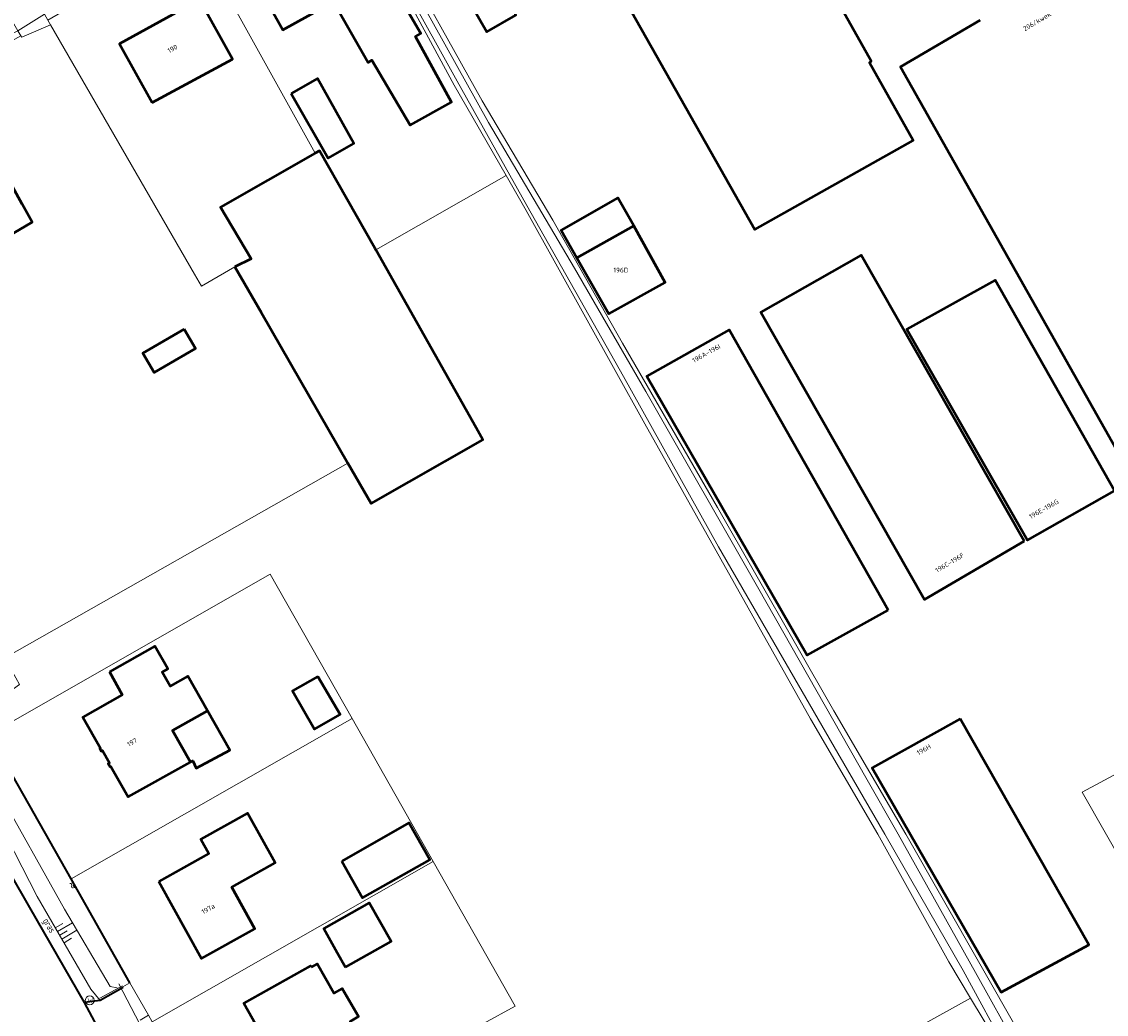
# Model space of a CAD drawing. Header units: metres. Extents: x 113441 to 115918, y 474822 to 477887.
# Tile 45 of 145: x 114680 to 114825, y 475976 to 476109. Entities that reach past the tile are written whole.
import ezdxf
from ezdxf.enums import TextEntityAlignment as Align

# ---------------------------------------------------------------- set-up
doc = ezdxf.new("R2010")
doc.units = ezdxf.units.M
doc.layers.get('0').update_dxf_attribs({"color": 252})
for name, color, linetype, lineweight in [('B-WE-GK-BESCHOEIING-G', 252, 'GK-BESCHOEIING', 35), ('B-WE-GK-KEERWAND_DAMWAND_HOUT-G', 30, 'Continuous', 18), ('B-WE-GR-GRAS-GV', 252, 'Continuous', 13), ('B-WE-GW-TALUD-S', 90, 'Continuous', 18), ('B-WE-GW-TALUD_KRUIN-G', 252, 'Continuous', 18), ('B-WE-KL-WATER_STRAATPOT-S', 170, 'Continuous', 18), ('B-WE-KW-KUNSTWERK_DEK-GV', 252, 'Continuous', 18), ('B-WE-KW-KUNSTWERK_DUIKER-G', 252, 'Continuous', 18), ('B-WE-KW-KUNSTWERK_LANDHOOFD-GV', 252, 'Continuous', 18), ('B-WE-OG-BEBOUWING-GV', 7, 'Continuous', 50), ('B-WE-OG-BEBOUWING-T18', 7, 'Continuous', 50), ('B-WE-OG-BEBOUWING_LUIFEL-GV', 7, 'Continuous', 50), ('B-WE-OG-INFO-T18', 7, 'Continuous', 18), ('B-WE-OG-TERREIN_ERF-GV', 252, 'Continuous', 18), ('B-WE-OG-WATER-GV', 252, 'Continuous', 18), ('B-WE-OG-WATER-S', 130, 'Continuous', 18), ('B-WE-OG-WATER_SLOOT-G', 120, 'Continuous', 18), ('B-WE-OG-WATER_SLOOT-GV', 252, 'Continuous', 18), ('B-WE-VH-KANTVERHARDING_ASFALT-G', 60, 'Continuous', 35), ('B-WE-VH-KANTVERHARDING_GRIND-G', 60, 'Continuous', 35), ('B-WE-VH-VERHARDING_GESLOTEN-GV', 252, 'Continuous', 18)]:
    doc.layers.add(name, color=color, linetype=linetype, lineweight=lineweight)
doc.layers.get('0').freeze()
doc.styles.add('NLCS-ISO', font='NLCS-ISO.ttf')
doc.styles.add('NLCS-ISO-ANNOTATIEF-T18', font='NLCS-ISO.ttf', dxfattribs={"height": 1.8})
doc.linetypes.add('GK-BESCHOEIING', pattern='A,30,-5,[1,NLCS.SHX,S=1,R=0,X=0,Y=0],-5', length=40)

# ---------------------------------------------------------------- blocks, each defined once
blk = doc.blocks.new('SKL-WATER_STRAATPOT-SO')
blk.add_circle((0, 0), 1.2)
at = {"style": 'NLCS-ISO'}
blk.add_text('W', height=1.2, rotation=360, dxfattribs=at).set_placement((-0.64, -0.63))
blk = doc.blocks.new('SGW-TALUD-SO')
for p, q in [((0, 0.502), (0.502, 0.502)), ((0, 0.251), (1.004, 0.251)), ((0, 0), (0.502, 0)), ((0, -0.251), (1.004, -0.251)), ((0, -0.502), (0.502, -0.502))]:
    blk.add_line(p, q)
blk = doc.blocks.new('SOG-WATER-SO')
at = {"flags": 128}
for points in [[(-2.51, 0.56), (-2.43, 0.7, -0.538831), (-0.42, 0.73, 0.605168), (1.26, 0.93, -4.035705)], [(-2.88, -0.71), (-2.79, -0.57, -0.538831), (-0.79, -0.54, 0.605168), (0.89, -0.34, -4.035705)]]:
    blk.add_lwpolyline(points, format="xyb", dxfattribs=at)

msp = doc.modelspace()

# ---------------------------------------------------------------- linework, layer by layer
at = {"layer": 'B-WE-GK-BESCHOEIING-G', "ltscale": 0.5, "flags": 128}
msp.add_lwpolyline([(114694.255, 475980.089), (114686.379, 475993.993), (114678.564, 476007.788)], dxfattribs=at)
at = {"layer": 'B-WE-GK-KEERWAND_DAMWAND_HOUT-G'}
msp.add_lwpolyline([(114693.249, 475979.676), (114690.254, 475978.012)], dxfattribs=at)
at = {"layer": 'B-WE-GR-GRAS-GV'}
msp.add_lwpolyline([(114842.865, 476016.928), (114821.822, 476005.637), (114836.525, 475979.839)], dxfattribs=at)
at = {"layer": 'B-WE-GW-TALUD_KRUIN-G'}
msp.add_lwpolyline([(114690.275, 475977.721), (114689.043, 475979.209), (114681.855, 475991.625), (114674.754, 476005.457)], dxfattribs=at)
at = {"layer": 'B-WE-KW-KUNSTWERK_DEK-GV'}
msp.add_lwpolyline([(114682.821, 476109.877), (114681.717, 476111.898), (114678.061, 476109.73), (114679.251, 476107.64)], close=True, dxfattribs=at)
at = {"layer": 'B-WE-KW-KUNSTWERK_DUIKER-G'}
msp.add_lwpolyline([(114692.758, 475979.925), (114695.546, 475974.635)], dxfattribs=at)
at = {"layer": 'B-WE-KW-KUNSTWERK_LANDHOOFD-GV'}
msp.add_lwpolyline([(114683.6, 476108.45), (114683.262, 476109.069), (114682.821, 476109.877), (114679.251, 476107.64), (114679.661, 476106.962), (114679.766, 476106.788)], close=True, dxfattribs=at)
at = {"layer": 'B-WE-OG-BEBOUWING-GV'}
msp.add_lwpolyline([(114808.16, 476109.04), (114797.52, 476102.79), (114828.98, 476047.02), (114829.45, 476047.33), (114847.92, 476015.68), (114852.16, 476008.58), (114891.825, 475935.572), (114892.1, 475935.727), (114907.881, 475944.639), (114920.192, 475951.59), (114933.568, 475959.143), (114933.342, 475959.544), (114933.078, 475960.011), (114905.426, 476008.977), (114904.879, 476008.645), (114904.748, 476008.566), (114892.871, 476029.494), (114888.39, 476037.39), (114883.84, 476045.03), (114872.34, 476065.57), (114870.05, 476070.1), (114828.03, 476144.38)], dxfattribs=at)
for points in [[(114781.83, 476123.21), (114768.13, 476115.58), (114760.75, 476111.47), (114777.99, 476081), (114799.2, 476092.94), (114793.35, 476103.32), (114793.56, 476103.55), (114782.29, 476123.7)], [(114727.542, 476117.088), (114724.534, 476115.416), (114721.111, 476121.58), (114710.411, 476115.567), (114714.735, 476107.747), (114721.549, 476111.522), (114723.303, 476108.362), (114726.165, 476103.391), (114726.674, 476103.69), (114731.788, 476094.983), (114737.357, 476098.065), (114732.538, 476106.877), (114733.22, 476107.289)], [(114697.245, 476098.015), (114708.024, 476103.835), (114703.601, 476111.82), (114692.885, 476105.868)], [(114715.863, 476099.226), (114720.809, 476090.554), (114724.264, 476092.55), (114719.382, 476101.233)], [(114664.59, 476081.99), (114668.334, 476084.227), (114669.298, 476082.557), (114672.341, 476084.318), (114674.791, 476080.085), (114675.572, 476078.736), (114681.182, 476081.983), (114679.84, 476084.41), (114673.405, 476096.048), (114660.61, 476088.86)], [(114708.33, 476075.99), (114711.87, 476069.85), (114723.464, 476049.691), (114726.57, 476044.29), (114741.531, 476052.808), (114740.63, 476054.41), (114727.214, 476078.279), (114727.09, 476078.5), (114719.64, 476091.54), (114719.081, 476091.222), (114706.41, 476084.01), (114710.5, 476077.08)], [(114754.148, 476077.207), (114761.755, 476081.477), (114759.649, 476085.256), (114752.035, 476080.897)], [(114761.755, 476081.477), (114754.148, 476077.207), (114758.445, 476069.701), (114765.978, 476073.899)], [(114814.06, 476039.24), (114792.25, 476077.58), (114778.77, 476069.95), (114800.74, 476031.45)], [(114826.17, 476046), (114810.19, 476074.2), (114798.35, 476067.67), (114814.52, 476039.39)], [(114701.53, 476067.644), (114695.995, 476064.432), (114697.497, 476061.842), (114703.033, 476065.055)], [(114795.83, 476029.99), (114774.55, 476067.56), (114763.5, 476061.36), (114785, 476023.96)], [(114691.514, 476021.724), (114693.239, 476018.678), (114687.949, 476015.681), (114690.31, 476011.514), (114690.214, 476011.46), (114690.426, 476011.086), (114690.591, 476011.179), (114691.523, 476009.535), (114691.358, 476009.441), (114691.604, 476009.006), (114691.7, 476009.061), (114694.012, 476004.98), (114702.364, 476009.632), (114699.964, 476013.868), (114704.662, 476016.53), (114702.04, 476021.159), (114699.647, 476019.804), (114698.573, 476021.7), (114699.33, 476022.129), (114697.605, 476025.174)], [(114719.447, 476021.109), (114716.066, 476019.206), (114718.973, 476014.058), (114722.41, 476016.016)], [(114805.476, 476015.446), (114793.693, 476008.885), (114810.98, 475978.83), (114822.72, 475985.14)], [(114698.134, 475993.627), (114703.865, 475983.335), (114711.012, 475987.314), (114707.913, 475992.879), (114713.741, 475996.124), (114710.024, 476002.799), (114703.777, 475999.321), (114704.847, 475997.399)], [(114722.637, 475996.379), (114725.437, 475991.437), (114734.45, 475996.543), (114731.651, 476001.485)], [(114723.142, 475982.169), (114729.245, 475985.596), (114726.338, 475990.773), (114720.238, 475987.358), (114722.05, 475984.121)], [(114718.561, 475982.159), (114718.448, 475982.359), (114709.531, 475977.346), (114716.342, 475965.232), (114726.102, 475970.817), (114723.762, 475974.905), (114724.873, 475975.541), (114722.712, 475979.316), (114721.601, 475978.681), (114719.355, 475982.606)]]:
    msp.add_lwpolyline(points, close=True, dxfattribs=at)
at = {"layer": 'B-WE-OG-BEBOUWING_LUIFEL-GV'}
for points in [[(114744.426, 476112.442), (114746.681, 476113.736), (114746.183, 476114.603), (114740.017, 476111.065), (114742.068, 476107.487), (114745.981, 476109.73)], [(114704.662, 476016.53), (114699.964, 476013.868), (114702.364, 476009.632), (114702.691, 476009.814), (114703.155, 476008.839), (114707.634, 476011.24)]]:
    msp.add_lwpolyline(points, close=True, dxfattribs=at)
at = {"layer": 'B-WE-OG-TERREIN_ERF-GV'}
for points in [[(114777.99, 476081), (114760.75, 476111.47), (114768.13, 476115.58), (114767.57, 476116.48), (114767.11, 476116.28), (114765.1, 476119.64), (114768.44, 476121.56), (114768.701, 476121.708), (114761.311, 476134.698), (114772.329, 476140.792), (114781.735, 476124.269), (114781.34, 476124.06), (114781.83, 476123.21), (114782.29, 476123.7), (114793.56, 476103.55), (114793.35, 476103.32), (114799.2, 476092.94)], [(114744.67, 476088.229), (114737.714, 476100.345), (114723.629, 476126.346), (114725.185, 476127.107), (114722.426, 476132.098), (114721.854, 476131.762), (114717.32, 476129.1), (114704.242, 476121.851), (114704.359, 476121.642), (114705.15, 476120.23), (114703.457, 476119.416), (114719.081, 476091.222), (114719.64, 476091.54), (114727.09, 476078.5), (114727.214, 476078.279)], [(114723.303, 476108.362), (114721.549, 476111.522), (114714.735, 476107.747), (114710.411, 476115.567), (114721.111, 476121.58), (114724.534, 476115.416), (114727.542, 476117.088), (114733.22, 476107.289), (114732.538, 476106.877), (114737.357, 476098.065), (114731.788, 476094.983), (114726.674, 476103.69), (114726.165, 476103.391)], [(114719.081, 476091.222), (114703.457, 476119.416), (114701.47, 476118.46), (114700.881, 476119.46), (114690.957, 476113.565), (114683.262, 476109.069), (114683.6, 476108.45), (114702.926, 476075.006), (114703.852, 476073.402), (114708.33, 476075.99), (114710.5, 476077.08), (114706.41, 476084.01)], [(114697.245, 476098.015), (114692.885, 476105.868), (114703.601, 476111.82), (114708.024, 476103.835)], [(114724.264, 476092.55), (114720.809, 476090.554), (114715.863, 476099.226), (114719.382, 476101.233)], [(114675.572, 476078.736), (114674.791, 476080.085), (114672.341, 476084.318), (114669.298, 476082.557), (114668.334, 476084.227), (114664.59, 476081.99), (114660.61, 476088.86), (114673.405, 476096.048), (114679.84, 476084.41), (114681.182, 476081.983)], [(114765.978, 476073.899), (114758.445, 476069.701), (114754.148, 476077.207), (114752.035, 476080.897), (114759.649, 476085.256), (114761.755, 476081.477)], [(114814.06, 476039.24), (114800.74, 476031.45), (114778.77, 476069.95), (114792.25, 476077.58)], [(114810.19, 476074.2), (114826.17, 476046), (114814.52, 476039.39), (114798.35, 476067.67)], [(114695.995, 476064.432), (114701.53, 476067.644), (114703.033, 476065.055), (114697.497, 476061.842)], [(114795.83, 476029.99), (114785, 476023.96), (114763.5, 476061.36), (114774.55, 476067.56)], [(114702.364, 476009.632), (114694.012, 476004.98), (114691.7, 476009.061), (114691.604, 476009.006), (114691.358, 476009.441), (114691.523, 476009.535), (114690.591, 476011.179), (114690.426, 476011.086), (114690.214, 476011.46), (114690.31, 476011.514), (114687.949, 476015.681), (114693.239, 476018.678), (114691.514, 476021.724), (114697.605, 476025.174), (114699.33, 476022.129), (114698.573, 476021.7), (114699.647, 476019.804), (114702.04, 476021.159), (114704.662, 476016.53), (114699.964, 476013.868)], [(114716.066, 476019.206), (114719.447, 476021.109), (114722.41, 476016.016), (114718.973, 476014.058)], [(114734.897, 475996.324), (114724.035, 476015.484), (114686.379, 475993.993), (114694.255, 475980.089), (114696.738, 475975.725), (114697.244, 475974.834)], [(114822.72, 475985.14), (114810.98, 475978.83), (114793.693, 476008.885), (114805.476, 476015.446)], [(114698.134, 475993.627), (114704.847, 475997.399), (114703.777, 475999.321), (114710.024, 476002.799), (114713.741, 475996.124), (114707.913, 475992.879), (114711.012, 475987.314), (114703.865, 475983.335)], [(114722.637, 475996.379), (114731.651, 476001.485), (114734.45, 475996.543), (114725.437, 475991.437)], [(114707.66, 475955.934), (114709.734, 475957.112), (114741.624, 475974.616), (114745.879, 475976.951), (114734.897, 475996.324), (114697.244, 475974.834), (114697.707, 475974.019), (114700.194, 475969.643)], [(114723.142, 475982.169), (114722.05, 475984.121), (114720.238, 475987.358), (114726.338, 475990.773), (114729.245, 475985.596)], [(114726.102, 475970.817), (114716.342, 475965.232), (114709.531, 475977.346), (114718.448, 475982.359), (114718.561, 475982.159), (114719.355, 475982.606), (114721.601, 475978.681), (114722.712, 475979.316), (114724.873, 475975.541), (114723.762, 475974.905)], [(114819.001, 475955.939), (114815.587, 475962.502), (114813.366, 475967.336), (114813.582, 475967.676), (114814.58, 475968.254), (114813.148, 475970.787), (114811.71, 475970.021), (114806.899, 475978.017), (114755.622, 475949.542), (114723.137, 475931.502), (114725.201, 475927.747), (114724.97, 475927.62), (114724.252, 475927.226), (114723.66, 475926.9), (114733.34, 475909.5), (114732.997, 475909.157), (114732.88, 475909.04), (114733.07, 475908.59), (114759.142, 475922.824)]]:
    msp.add_lwpolyline(points, close=True, dxfattribs=at)
for points in [[(114729.532, 476119.651), (114741.466, 476098.245), (114750.934, 476082.245), (114760.258, 476065.781), (114772.976, 476043.755), (114788.564, 476016.514), (114798.203, 476000), (114813.196, 475973.786), (114814.307, 475971.403), (114813.148, 475970.787), (114814.58, 475968.254), (114815.41, 475968.734), (114815.756, 475968.724), (114816.568, 475968.079), (114818.099, 475965.382), (114819.1, 475965.92), (114816.88, 475969.81), (114822.29, 475972.75), (114822.4, 475972.54), (114826.16, 475974.6)], [(114671.286, 476020.577), (114671.85, 476020.82), (114677.494, 476023.608), (114723.464, 476049.691), (114711.87, 476069.85), (114708.33, 476075.99), (114703.852, 476073.402), (114702.926, 476075.006), (114683.6, 476108.45), (114679.766, 476106.788), (114679.661, 476106.962), (114662.002, 476097.179), (114643.915, 476086.655), (114638.493, 476082.836), (114637.987, 476081.757), (114638.295, 476080.452), (114644.084, 476069.381), (114657.217, 476046.586), (114659.653, 476042.217), (114671.309, 476021.308)], [(114828.98, 476047.02), (114797.52, 476102.79), (114808.16, 476109.04)], [(114675.702, 476013.167), (114676.047, 476013.689), (114713.073, 476034.821), (114724.035, 476015.484), (114734.897, 475996.324), (114745.879, 475976.951), (114741.624, 475974.616), (114755.622, 475949.542), (114806.899, 475978.017), (114803.965, 475982.893), (114794.46, 476000), (114785.466, 476015.459), (114763.25, 476054.955), (114747.362, 476083.539), (114744.67, 476088.229), (114727.214, 476078.279), (114740.63, 476054.41), (114741.531, 476052.808), (114726.57, 476044.29), (114723.464, 476049.691), (114677.494, 476023.608), (114679.449, 476020.047), (114673.29, 476015.6), (114672.885, 476015.32)], [(114678.564, 476007.788), (114686.379, 475993.993), (114724.035, 476015.484), (114713.073, 476034.821), (114676.047, 476013.689), (114675.702, 476013.167), (114676.032, 476012.51)], [(114836.525, 475979.839), (114821.822, 476005.637), (114842.865, 476016.928)]]:
    msp.add_lwpolyline(points, dxfattribs=at)
at = {"layer": 'B-WE-OG-WATER-GV'}
msp.add_lwpolyline([(114778.502, 476032.797), (114763.362, 476059.292), (114753.84, 476075.828), (114742.326, 476095.352), (114732.115, 476113.642), (114725.161, 476126.173), (114724.346, 476125.659), (114738.128, 476100.869), (114747.446, 476084.205), (114760.409, 476061.304), (114773.107, 476038.477), (114789.085, 476010.826), (114795.401, 476000), (114805.901, 475981.706), (114812.03, 475970.469), (114813.228, 475971.267), (114807.555, 475981.453), (114797.197, 476000), (114792.874, 476007.59)], close=True, dxfattribs=at)
for points in [[(114635.208, 476079.99), (114636.74, 476080.59), (114637.138, 476081.627), (114637.715, 476083.128), (114638.28, 476084.6), (114678.895, 476107.44), (114679.251, 476107.64), (114682.821, 476109.877)], [(114693.305, 475979.544), (114694.255, 475980.089), (114686.379, 475993.993), (114678.564, 476007.788)]]:
    msp.add_lwpolyline(points, dxfattribs=at)
at = {"layer": 'B-WE-OG-WATER_SLOOT-G'}
msp.add_lwpolyline([(114692.561, 475979.387), (114691.627, 475979.595), (114685.477, 475989.919), (114676.312, 476006.278)], dxfattribs=at)
at = {"layer": 'B-WE-OG-WATER_SLOOT-GV'}
for points in [[(114813.148, 475970.787), (114814.307, 475971.403), (114813.196, 475973.786), (114798.203, 476000), (114788.564, 476016.514), (114772.976, 476043.755), (114760.258, 476065.781), (114750.934, 476082.245), (114741.466, 476098.245), (114729.532, 476119.651), (114725.185, 476127.107), (114723.629, 476126.346), (114737.714, 476100.345), (114744.67, 476088.229), (114747.362, 476083.539), (114763.25, 476054.955), (114785.466, 476015.459), (114794.46, 476000), (114803.965, 475982.893), (114806.899, 475978.017), (114811.71, 475970.021)], [(114778.502, 476032.797), (114792.874, 476007.59), (114797.197, 476000), (114807.555, 475981.453), (114813.228, 475971.267), (114812.03, 475970.469), (114805.901, 475981.706), (114795.401, 476000), (114789.085, 476010.826), (114773.107, 476038.477), (114760.409, 476061.304), (114747.446, 476084.205), (114738.128, 476100.869), (114724.346, 476125.659), (114725.161, 476126.173), (114732.115, 476113.642), (114742.326, 476095.352), (114753.84, 476075.828), (114763.362, 476059.292)]]:
    msp.add_lwpolyline(points, close=True, dxfattribs=at)
at = {"layer": 'B-WE-VH-KANTVERHARDING_ASFALT-G'}
for points in [[(114688.17, 475977.43), (114680.861, 475990.153), (114673.255, 476003.338)], [(114698.422, 475959.029), (114695.031, 475965.087), (114691.669, 475971.056), (114690.891, 475972.358), (114688.17, 475977.43)]]:
    msp.add_lwpolyline(points, dxfattribs=at)
at = {"layer": 'B-WE-VH-KANTVERHARDING_GRIND-G'}
msp.add_lwpolyline([(114693.355, 475979.426), (114690.275, 475977.721), (114688.17, 475977.43)], dxfattribs=at)
at = {"layer": 'B-WE-VH-VERHARDING_GESLOTEN-GV'}
msp.add_lwpolyline([(114695.646, 475975.078), (114696.738, 475975.725), (114694.255, 475980.089), (114693.305, 475979.544)], dxfattribs=at)

# ---------------------------------------------------------------- block references
at = {"layer": 'B-WE-GW-TALUD-S', "xscale": 2.31318531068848, "yscale": 2.31318531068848, "zscale": 2.31318531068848, "rotation": 30.780158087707}
msp.add_blockref('SGW-TALUD-SO', (114684.858, 475986.439), dxfattribs=at)
at = {"layer": 'B-WE-KL-WATER_STRAATPOT-S', "xscale": 0.5, "yscale": 0.5, "zscale": 0.5}
msp.add_blockref('SKL-WATER_STRAATPOT-SO', (114688.889, 475977.716), dxfattribs=at)
at = {"layer": 'B-WE-OG-WATER-S', "xscale": 0.2, "yscale": 0.2, "zscale": 0.2, "rotation": 299.6579608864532}
msp.add_blockref('SOG-WATER-SO', (114686.638, 475992.964), dxfattribs=at)

# ---------------------------------------------------------------- texts
at = {"layer": 'B-WE-OG-BEBOUWING-T18', "style": 'NLCS-ISO-ANNOTATIEF-T18'}
for s, rotation, p in [('206/kwek', 30.4, (114815.8, 476108.889)), ('190', 29, (114699.968, 476105.226)), ('196A-196I', 29.3, (114771.483, 476064.406)), ('196E-196G', 29.6, (114816.704, 476043.562)), ('196C-196F', 30.3, (114804.094, 476036.366)), ('197', 29.5, (114694.556, 476012.296)), ('196H', 29.2, (114800.625, 476011.311)), ('197a', 29.1, (114704.749, 475989.969))]:
    msp.add_text(s, height=0.64, rotation=rotation, dxfattribs=at).set_placement(p, align=Align.MIDDLE)
msp.add_text('196D', height=0.64, dxfattribs=at).set_placement((114760.039, 476075.564), align=Align.MIDDLE)
at = {"layer": 'B-WE-OG-INFO-T18', "style": 'NLCS-ISO', "width": 0.711111}
msp.add_text('gras', height=0.9, rotation=300.6, dxfattribs=at).set_placement((114682.557, 475988.391))

doc.saveas('drawing.dxf')
